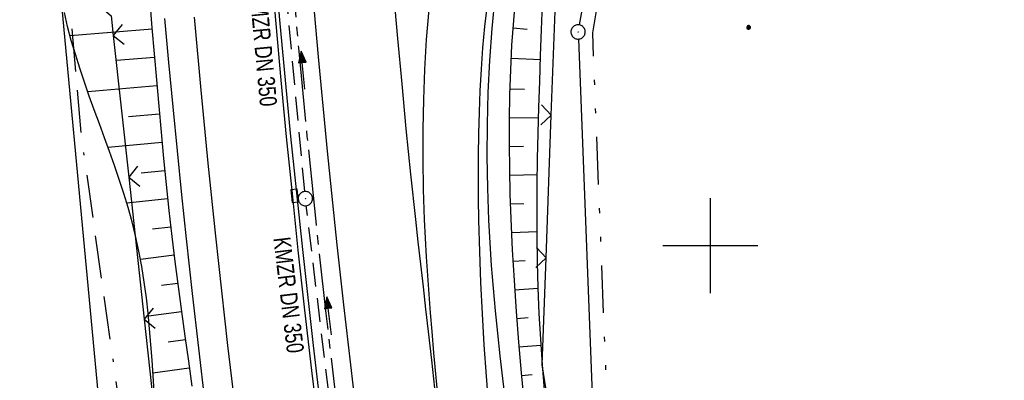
# Model space of a CAD drawing. Extents: x 510526 to 513920, y 467229 to 478797.
# Tile 124 of 256: x 510828 to 510931, y 471986 to 472024. Entities that reach past the tile are written whole.
import ezdxf

# ---------------------------------------------------------------- set-up
doc = ezdxf.new("R2010")
doc.units = 0
doc.header["$LTSCALE"] = 10
doc.header["$MEASUREMENT"] = 0
for name, pattern in [('ACAD_ISO16W100', [73, 15, -6.5, 15, -6.5, 15, -7, 1, -7]), ('ACHSE', [5.5, 4, -0.5, 0.5, -0.5]), ('LT00', [0]), ('LT09', [0.54, 0.2, -0.1, 0.02, -0.1, 0.02, -0.1]), ('STRICHLINIE2', [0.375, 0.25, -0.125])]:
    doc.linetypes.add(name, pattern=pattern)
doc.layers.get('0').update_dxf_attribs({"linetype": 'LT00'})
for name, color, linetype in [('-AX-020', 250, 'ACHSE'), ('-Halt-Pfeil', 4, 'LT00'), ('-Haltung', 182, 'STRICHLINIE2'), ('-Haltungsbeschriftung', 182, 'LT00'), ('BAB-KABEL', 220, 'ACAD_ISO16W100'), ('DFK_AB_L', 21, 'LT00'), ('DFK_AB_P', 7, 'LT00'), ('DFK_NUTZUNG', 250, 'LT00'), ('GEMARKUNGSGRENZE', 3, 'LT09'), ('V94_AFBR_BAB', 250, 'LT00'), ('V94_BOESCH', 250, 'LT00'), ('V94_BOSCHUNG', 250, 'LT00'), ('V94_KA_PRUF', 182, 'LT00'), ('V94_LD_MARK', 250, 'LT00'), ('V94_RASTER', 250, 'LT00'), ('V94_RINNE', 182, 'LT00'), ('V94_SINKK', 182, 'LT00'), ('V94_ZAUN', 40, 'LT00')]:
    doc.layers.add(name, color=color, linetype=linetype)
doc.styles.add('Haltungsbeschriftung', font='ARIAL.TTF', dxfattribs={"width": 0.75})

# ---------------------------------------------------------------- blocks, each defined once
blk = doc.blocks.new('SYMB0003')
at = {"color": 0, "linetype": 'ByBlock'}
for p, q in [((-0.015712, 0), (0.010166, 0.012015)), ((0, -0.021257), (-0.015712, 0)), ((0.010166, 0.012015), (0, -0.021257))]:
    blk.add_line(p, q, dxfattribs=at)
for points in [[(-0.031395, 0.499013), (-0.093691, 0.491144), (-0.154509, 0.475528), (-0.21289, 0.452414), (-0.267913, 0.422164), (-0.318712, 0.385257), (-0.364484, 0.342274), (-0.404509, 0.293893), (-0.438154, 0.240877), (-0.464888, 0.184062), (-0.484292, 0.124345), (-0.496058, 0.062667), (-0.5, 0)], [(-0.5, 0), (-0.496058, -0.062667), (-0.484292, -0.124345), (-0.464888, -0.184062), (-0.438154, -0.240877), (-0.404509, -0.293893), (-0.364485, -0.342274), (-0.318712, -0.385257), (-0.267914, -0.422164), (-0.21289, -0.452414), (-0.154509, -0.475529), (-0.093691, -0.491144), (-0.031395, -0.499014), (0.031395, -0.499014)], [(0.5, 0), (0.496057, 0.062667), (0.484292, 0.124345), (0.464888, 0.184062), (0.438153, 0.240877), (0.404509, 0.293893), (0.364484, 0.342274), (0.318712, 0.385257), (0.267913, 0.422164), (0.21289, 0.452414), (0.154509, 0.475528), (0.093691, 0.491144), (0.031395, 0.499013), (-0.031395, 0.499013)], [(0.031395, -0.499014), (0.093691, -0.491144), (0.154509, -0.475529), (0.21289, -0.452414), (0.267914, -0.422164), (0.318712, -0.385257), (0.364485, -0.342274), (0.404509, -0.293893), (0.438154, -0.240877), (0.464889, -0.184062), (0.484292, -0.124345), (0.496058, -0.062667), (0.5, 0)]]:
    blk.add_lwpolyline(points, dxfattribs=at)
blk = doc.blocks.new('SYMB0024')
at = {"color": 0, "linetype": 'ByBlock'}
for p, q in [((-0.5, 0.5), (0, 0)), ((0, 0), (0.5, 0.5))]:
    blk.add_line(p, q, dxfattribs=at)
blk = doc.blocks.new('SYMB0652')
at = {"color": 0, "linetype": 'ByBlock'}
blk.add_lwpolyline([(-0.15, -0.075), (0.15, -0.075), (0.15, 0.075), (-0.15, 0.075), (-0.15, -0.075)], dxfattribs=at)
blk = doc.blocks.new('Ackerland7')
at = {"layer": 'DFK_NUTZUNG', "color": 0, "linetype": 'ByBlock'}
for p, q in [((-4, 3.93), (-4, 3.67)), ((-3.95, 3.63), (-3.95, 3.97)), ((-3.9, 3.99), (-3.9, 3.61)), ((-3.85, 3.6), (-3.85, 4)), ((-3.8, 3.99), (-3.8, 3.61)), ((-3.75, 3.63), (-3.75, 3.97)), ((-3.7, 3.93), (-3.7, 3.67)), ((-3.65, 3.8), (-3.65, 3.8)), ((3.7, 3.93), (3.7, 3.67)), ((3.75, 3.63), (3.75, 3.97)), ((3.8, 3.99), (3.8, 3.61)), ((3.85, 3.6), (3.85, 4)), ((3.9, 3.99), (3.9, 3.61)), ((3.95, 3.63), (3.95, 3.97)), ((4, 3.93), (4, 3.67)), ((4.05, 3.8), (4.05, 3.8)), ((-7.85, 0.13), (-7.85, -0.13)), ((-7.8, -0.17), (-7.8, 0.17)), ((-7.75, 0.19), (-7.75, -0.19)), ((-7.7, -0.2), (-7.7, 0.2)), ((-7.65, 0.19), (-7.65, -0.19)), ((-7.6, -0.17), (-7.6, 0.17)), ((-7.55, 0.13), (-7.55, -0.13)), ((-7.5, 0), (-7.5, 0)), ((-0.15, 0.13), (-0.15, -0.13)), ((-0.1, -0.17), (-0.1, 0.17)), ((-0.05, 0.19), (-0.05, -0.19)), ((0, -0.2), (0, 0.2)), ((0.05, 0.19), (0.05, -0.19)), ((0.1, -0.17), (0.1, 0.17)), ((0.15, 0.13), (0.15, -0.13)), ((0.2, 0), (0.2, 0)), ((7.55, 0.13), (7.55, -0.13)), ((7.6, -0.17), (7.6, 0.17)), ((7.65, 0.19), (7.65, -0.19)), ((7.7, -0.2), (7.7, 0.2)), ((7.75, 0.19), (7.75, -0.19)), ((7.8, -0.17), (7.8, 0.17)), ((7.85, 0.13), (7.85, -0.13)), ((7.9, 0), (7.9, 0)), ((-4, -3.67), (-4, -3.93)), ((-3.95, -3.97), (-3.95, -3.63)), ((-3.9, -3.61), (-3.9, -3.99)), ((-3.85, -4), (-3.85, -3.6)), ((-3.8, -3.61), (-3.8, -3.99)), ((-3.75, -3.97), (-3.75, -3.63)), ((-3.7, -3.67), (-3.7, -3.93)), ((-3.65, -3.8), (-3.65, -3.8)), ((3.7, -3.67), (3.7, -3.93)), ((3.75, -3.97), (3.75, -3.63)), ((3.8, -3.61), (3.8, -3.99)), ((3.85, -4), (3.85, -3.6)), ((3.9, -3.61), (3.9, -3.99)), ((3.95, -3.97), (3.95, -3.63)), ((4, -3.67), (4, -3.93)), ((4.05, -3.8), (4.05, -3.8))]:
    blk.add_line(p, q, dxfattribs=at)
for points in [[(-3.65, 3.8), (-3.67, 3.89), (-3.73, 3.96), (-3.81, 3.99), (-3.89, 3.99), (-3.97, 3.96), (-4.03, 3.89), (-4.05, 3.8), (-4.03, 3.71), (-3.97, 3.64), (-3.89, 3.6), (-3.81, 3.6), (-3.73, 3.64), (-3.67, 3.71), (-3.65, 3.8)], [(4.05, 3.8), (4.03, 3.89), (3.97, 3.96), (3.89, 3.99), (3.81, 3.99), (3.73, 3.96), (3.67, 3.89), (3.65, 3.8), (3.67, 3.71), (3.73, 3.64), (3.81, 3.61), (3.89, 3.61), (3.97, 3.64), (4.03, 3.71), (4.05, 3.8)], [(-7.5, 0), (-7.52, 0.09), (-7.58, 0.16), (-7.66, 0.19), (-7.74, 0.19), (-7.82, 0.16), (-7.88, 0.09), (-7.9, 0)], [(0.2, 0), (0.18, 0.09), (0.12, 0.16), (0.04, 0.19), (-0.04, 0.19), (-0.12, 0.16), (-0.18, 0.09), (-0.2, 0)], [(-0.2, 0), (-0.18, -0.09), (-0.12, -0.16), (-0.04, -0.19), (0.04, -0.19), (0.12, -0.16), (0.18, -0.09), (0.2, 0)], [(7.9, 0), (7.88, 0.09), (7.82, 0.16), (7.74, 0.19), (7.66, 0.19), (7.58, 0.16), (7.52, 0.09), (7.5, 0)], [(7.5, 0), (7.52, -0.09), (7.58, -0.16), (7.66, -0.19), (7.74, -0.19), (7.82, -0.16), (7.88, -0.09), (7.9, 0)], [(-7.9, 0), (-7.88, -0.09), (-7.82, -0.16), (-7.74, -0.19), (-7.66, -0.19), (-7.58, -0.16), (-7.52, -0.09), (-7.5, 0)], [(-3.65, -3.8), (-3.67, -3.71), (-3.73, -3.64), (-3.81, -3.61), (-3.89, -3.61), (-3.97, -3.64), (-4.03, -3.71), (-4.05, -3.8), (-4.03, -3.89), (-3.97, -3.96), (-3.89, -3.99), (-3.81, -3.99), (-3.73, -3.96), (-3.67, -3.89), (-3.65, -3.8)], [(4.05, -3.8), (4.03, -3.71), (3.97, -3.64), (3.89, -3.61), (3.81, -3.61), (3.73, -3.64), (3.67, -3.71), (3.65, -3.8), (3.67, -3.89), (3.73, -3.96), (3.81, -3.99), (3.89, -3.99), (3.97, -3.96), (4.03, -3.89), (4.05, -3.8)]]:
    blk.add_lwpolyline(points, dxfattribs=at)
blk = doc.blocks.new('SYMB0070')
at = {"color": 0, "linetype": 'ByBlock'}
for p, q in [((-0.5, 0), (0.2, 0)), ((0.5, 0), (0.2, 0.1)), ((0.2, 0.1), (0.2, 0)), ((0.468, 0), (0.21, 0.086)), ((0.21, 0.086), (0.21, -0.086)), ((0.21, -0.086), (0.468, 0)), ((0.22, -0.072), (0.437, 0)), ((0.23, -0.058), (0.405, 0)), ((0.24, -0.045), (0.374, 0)), ((0.342, 0), (0.25, 0.031)), ((0.25, 0.031), (0.25, -0.031)), ((0.25, -0.031), (0.342, 0)), ((0.26, -0.017), (0.31, 0)), ((0.27, -0.003), (0.279, 0))]:
    blk.add_line(p, q, dxfattribs=at)
for points in [[(0.2, 0), (0.2, -0.1), (0.5, 0)], [(0.437, 0), (0.22, 0.072), (0.22, -0.072)], [(0.405, 0), (0.23, 0.058), (0.23, -0.058)], [(0.374, 0), (0.24, 0.045), (0.24, -0.045)], [(0.31, 0), (0.26, 0.017), (0.26, -0.017)], [(0.279, 0), (0.27, 0.003), (0.27, -0.003)]]:
    blk.add_lwpolyline(points, dxfattribs=at)

msp = doc.modelspace()

# ---------------------------------------------------------------- linework, layer by layer
at = {"layer": '-AX-020', "ltscale": 0.2, "flags": 128}
msp.add_lwpolyline([(513881.72, 478796.97), (513877.87, 478787.35), (513870.37, 478768.8), (513862.79, 478750.28), (513855.14, 478731.79), (513847.41, 478713.32), (513839.61, 478694.89), (513831.74, 478676.49), (513823.79, 478658.13), (513815.77, 478639.79), (513807.68, 478621.49), (513799.51, 478603.22), (513791.27, 478584.98), (513782.96, 478566.77), (513774.58, 478548.6), (513766.12, 478530.46), (513757.59, 478512.36), (513748.99, 478494.29), (513740.31, 478476.25), (513731.57, 478458.25), (513722.75, 478440.29), (513713.86, 478422.36), (513704.9, 478404.46), (513695.86, 478386.6), (513686.76, 478368.78), (513677.58, 478351), (513668.34, 478333.25), (513659.02, 478315.54), (513649.63, 478297.86), (513640.17, 478280.23), (513630.64, 478262.63), (513621.04, 478245.07), (513611.37, 478227.54), (513601.63, 478210.06), (513591.82, 478192.62), (513586.74, 478183.65), (513576.83, 478166.26), (513566.85, 478148.92), (513556.8, 478131.61), (513546.69, 478114.34), (513536.51, 478097.1), (513526.28, 478079.91), (513515.99, 478062.74), (513505.64, 478045.61), (513495.23, 478028.52), (513484.78, 478011.45), (513474.27, 477994.42), (513463.71, 477977.42), (513453.11, 477960.45), (513442.46, 477943.5), (513431.76, 477926.59), (513421.03, 477909.7), (513410.25, 477892.84), (513399.43, 477876), (513388.58, 477859.18), (513377.69, 477842.39), (513366.77, 477825.62), (513355.82, 477808.87), (513344.83, 477792.14), (513333.82, 477775.43), (513322.78, 477758.74), (513311.72, 477742.06), (513300.63, 477725.4), (513289.52, 477708.75), (513278.39, 477692.12), (513267.24, 477675.5), (513256.08, 477658.89), (513244.9, 477642.29), (513233.71, 477625.7), (513222.5, 477609.12), (513211.29, 477592.54), (513200.07, 477575.97), (513188.84, 477559.41), (513177.6, 477542.84), (513166.37, 477526.28), (513154.8, 477509.24), (513142.5, 477491.11), (513130.2, 477472.99), (513117.9, 477454.86), (513105.61, 477436.73), (513093.33, 477418.59), (513081.06, 477400.44), (513068.81, 477382.28), (513056.57, 477364.12), (513044.34, 477345.94), (513032.14, 477327.75), (513019.96, 477309.55), (513007.8, 477291.33), (512995.67, 477273.09), (512983.57, 477254.83), (512971.49, 477236.55), (512959.45, 477218.25), (512947.45, 477199.93), (512935.48, 477181.58), (512923.55, 477163.21), (512911.66, 477144.81), (512899.82, 477126.38), (512888.03, 477107.93), (512876.28, 477089.44), (512864.58, 477070.92), (512852.94, 477052.36), (512841.35, 477033.77), (512829.82, 477015.15), (512818.35, 476996.49), (512806.94, 476977.79), (512795.6, 476959.05), (512789.64, 476949.14), (512778.41, 476930.34), (512767.24, 476911.5), (512756.13, 476892.61), (512745.1, 476873.69), (512734.14, 476854.72), (512723.25, 476835.72), (512712.42, 476816.68), (512701.67, 476797.59), (512690.98, 476778.47), (512680.37, 476759.31), (512669.82, 476740.11), (512659.35, 476720.87), (512648.95, 476701.6), (512638.61, 476682.28), (512628.35, 476662.93), (512618.16, 476643.54), (512608.04, 476624.11), (512597.99, 476604.65), (512588.01, 476585.15), (512578.1, 476565.61), (512568.26, 476546.04), (512558.5, 476526.43), (512548.8, 476506.79), (512539.18, 476487.11), (512529.63, 476467.4), (512520.15, 476447.65), (512510.75, 476427.87), (512501.42, 476408.05), (512492.16, 476388.2), (512482.97, 476368.31), (512473.85, 476348.4), (512464.81, 476328.44), (512455.84, 476308.46), (512446.94, 476288.44), (512438.12, 476268.39), (512429.37, 476248.31), (512420.69, 476228.2), (512412.09, 476208.05), (512403.56, 476187.88), (512395.11, 476167.67), (512386.72, 476147.43), (512378.42, 476127.17), (512370.18, 476106.87), (512362.02, 476086.54), (512353.94, 476066.18), (512345.92, 476045.79), (512337.99, 476025.38), (512330.13, 476004.93), (512322.34, 475984.46), (512314.63, 475963.96), (512306.99, 475943.43), (512299.43, 475922.87), (512291.94, 475902.28), (512284.53, 475881.67), (512277.19, 475861.03), (512269.93, 475840.36), (512262.74, 475819.67), (512255.63, 475798.95), (512248.6, 475778.21), (512241.64, 475757.44), (512234.76, 475736.64), (512227.95, 475715.82), (512221.22, 475694.97), (512214.57, 475674.11), (512207.99, 475653.21), (512201.49, 475632.29), (512200.13, 475627.89), (512194.28, 475608.79), (512188.5, 475589.67), (512182.78, 475570.54), (512177.14, 475551.38), (512171.56, 475532.2), (512166.05, 475513.01), (512160.62, 475493.79), (512155.26, 475474.55), (512149.97, 475455.29), (512148.09, 475448.36), (512142.91, 475429.07), (512137.8, 475409.77), (512132.78, 475390.44), (512127.83, 475371.09), (512122.96, 475351.72), (512118.16, 475332.33), (512113.45, 475312.92), (512108.81, 475293.5), (512104.25, 475274.06), (512099.76, 475254.59), (512095.36, 475235.11), (512091.03, 475215.62), (512086.78, 475196.1), (512082.61, 475176.57), (512078.52, 475157.02), (512074.51, 475137.46), (512070.57, 475117.88), (512066.72, 475098.28), (512063.24, 475080.25), (512059.53, 475060.62), (512055.9, 475040.98), (512052.34, 475021.33), (512048.86, 475001.67), (512045.44, 474981.99), (512042.08, 474962.3), (512038.79, 474942.6), (512035.56, 474922.89), (512032.39, 474903.18), (512029.27, 474883.45), (512026.2, 474863.71), (512023.18, 474843.97), (512020.21, 474824.22), (512017.28, 474804.47), (512014.39, 474784.7), (512011.54, 474764.94), (512008.73, 474745.16), (512005.95, 474725.39), (512003.2, 474705.61), (512000.47, 474685.82), (511997.78, 474666.03), (511995.1, 474646.24), (511992.44, 474626.45), (511989.8, 474606.65), (511987.17, 474586.85), (511984.55, 474567.05), (511981.94, 474547.25), (511979.34, 474527.45), (511976.74, 474507.69), (511975.13, 474495.38), (511973.48, 474482.82), (511971.82, 474470.25), (511970.17, 474457.69), (511968.51, 474445.13), (511966.84, 474432.57), (511965.15, 474420.02), (511963.46, 474407.46), (511961.75, 474394.91), (511960.03, 474382.35), (511958.28, 474369.81), (511956.52, 474357.26), (511954.73, 474344.72), (511952.92, 474332.18), (511951.08, 474319.64), (511949.21, 474307.11), (511947.31, 474294.58), (511945.38, 474282.06), (511943.41, 474269.55), (511941.4, 474257.04), (511939.35, 474244.53), (511937.27, 474232.04), (511935.14, 474219.55), (511932.96, 474207.07), (511930.74, 474194.59), (511928.46, 474182.13), (511926.14, 474169.68), (511923.76, 474157.23), (511921.32, 474144.8), (511918.83, 474132.38), (511916.28, 474119.97), (511913.66, 474107.57), (511910.98, 474095.19), (511908.24, 474082.82), (511905.43, 474070.46), (511902.54, 474058.13), (511899.59, 474045.81), (511896.56, 474033.5), (511893.47, 474021.26), (511890.29, 474009), (511887.03, 473996.75), (511883.7, 473984.53), (511880.29, 473972.33), (511876.8, 473960.15), (511873.23, 473947.99), (511869.59, 473935.86), (511865.87, 473923.74), (511862.08, 473911.66), (511858.21, 473899.59), (511854.26, 473887.55), (511850.24, 473875.54), (511846.14, 473863.55), (511841.96, 473851.59), (511837.71, 473839.65), (511833.39, 473827.75), (511828.99, 473815.86), (511824.51, 473804.01), (511819.96, 473792.19), (511815.33, 473780.39), (511810.64, 473768.63), (511805.86, 473756.89), (511801.02, 473745.18), (511796.09, 473733.51), (511791.1, 473721.87), (511786.03, 473710.25), (511780.89, 473698.68), (511775.67, 473687.13), (511770.39, 473675.61), (511765.03, 473664.13), (511759.6, 473652.69), (511754.09, 473641.28), (511748.51, 473629.9), (511742.87, 473618.56), (511737.15, 473607.25), (511731.36, 473595.99), (511725.49, 473584.75), (511719.56, 473573.56), (511713.56, 473562.4), (511707.48, 473551.28), (511701.34, 473540.2), (511695.13, 473529.16), (511688.84, 473518.16), (511682.49, 473507.2), (511676.07, 473496.28), (511669.58, 473485.39), (511663.02, 473474.55), (511656.39, 473463.76), (511649.7, 473453), (511642.94, 473442.29), (511636.1, 473431.62), (511629.21, 473420.99), (511622.24, 473410.41), (511615.21, 473399.87), (511608.11, 473389.37), (511600.95, 473378.92), (511593.72, 473368.52), (511586.42, 473358.16), (511579.06, 473347.85), (511571.64, 473337.58), (511564.15, 473327.36), (511556.59, 473317.19), (511548.97, 473307.07), (511541.29, 473297), (511533.54, 473286.97), (511525.74, 473276.99), (511517.86, 473267.07), (511509.93, 473257.19), (511501.93, 473247.36), (511493.87, 473237.58), (511485.75, 473227.86), (511477.57, 473218.19), (511475.55, 473215.81), (511467.29, 473206.2), (511458.98, 473196.64), (511450.61, 473187.13), (511442.18, 473177.67), (511433.71, 473168.25), (511425.19, 473158.87), (511416.62, 473149.54), (511408.01, 473140.24), (511399.37, 473130.98), (511390.68, 473121.76), (511381.96, 473112.57), (511373.2, 473103.41), (511364.42, 473094.28), (511355.61, 473085.17), (511346.77, 473076.1), (511337.91, 473067.04), (511329.03, 473058), (511320.13, 473048.99), (511311.22, 473039.98), (511302.29, 473031), (511293.34, 473022.02), (511284.39, 473013.05), (511275.44, 473004.09), (511266.47, 472995.14), (511255.91, 472984.59), (511236.79, 472965.5), (511230.18, 472958.9), (511223.57, 472952.29), (511216.96, 472945.68), (511210.37, 472939.06), (511203.78, 472932.43), (511197.22, 472925.79), (511190.66, 472919.13), (511184.13, 472912.44), (511177.62, 472905.74), (511171.14, 472899.01), (511164.68, 472892.25), (511158.26, 472885.46), (511151.88, 472878.64), (511145.53, 472871.79), (511139.22, 472864.89), (511132.96, 472857.96), (511126.75, 472850.98), (511120.58, 472843.95), (511114.48, 472836.88), (511109.32, 472830.82), (511103.32, 472823.65), (511097.39, 472816.44), (511091.51, 472809.17), (511085.7, 472801.85), (511079.95, 472794.49), (511074.26, 472787.07), (511068.64, 472779.61), (511063.08, 472772.1), (511057.59, 472764.54), (511052.16, 472756.93), (511046.8, 472749.28), (511041.5, 472741.58), (511036.27, 472733.84), (511031.1, 472726.05), (511026.01, 472718.22), (511020.98, 472710.35), (511016.01, 472702.43), (511011.12, 472694.47), (511006.29, 472686.47), (511001.53, 472678.43), (510996.84, 472670.35), (510992.22, 472662.22), (510987.67, 472654.06), (510983.19, 472645.86), (510978.78, 472637.62), (510974.44, 472629.35), (510970.17, 472621.04), (510965.98, 472612.69), (510961.85, 472604.3), (510957.8, 472595.88), (510953.82, 472587.43), (510949.91, 472578.94), (510946.07, 472570.42), (510942.31, 472561.87), (510938.62, 472553.28), (510935.01, 472544.67), (510931.46, 472536.02), (510928, 472527.34), (510924.6, 472518.64), (510921.29, 472509.9), (510918.04, 472501.14), (510914.87, 472492.35), (510911.78, 472483.53), (510908.76, 472474.69), (510905.82, 472465.82), (510902.96, 472456.92), (510900.17, 472448), (510897.45, 472439.06), (510894.82, 472430.1), (510892.26, 472421.11), (510889.78, 472412.1), (510887.37, 472403.07), (510885.04, 472394.02), (510882.79, 472384.95), (510880.62, 472375.87), (510878.53, 472366.76), (510876.51, 472357.64), (510874.57, 472348.49), (510872.71, 472339.34), (510870.93, 472330.16), (510869.23, 472320.98), (510867.6, 472311.77), (510866.06, 472302.56), (510864.59, 472293.33), (510863.2, 472284.09), (510861.89, 472274.84), (510860.67, 472265.57), (510859.52, 472256.3), (510858.45, 472247.02), (510857.45, 472237.73), (510856.54, 472228.43), (510855.71, 472219.12), (510854.96, 472209.81), (510854.29, 472200.49), (510853.7, 472191.16), (510853.18, 472181.83), (510852.75, 472172.5), (510852.4, 472163.16), (510852.13, 472153.82), (510851.93, 472144.48), (510851.82, 472135.13), (510851.79, 472125.79), (510851.84, 472116.44), (510851.96, 472107.1), (510852.01, 472104.71), (510852.24, 472095.37), (510852.54, 472086.03), (510852.93, 472076.69), (510853.39, 472067.36), (510853.92, 472058.03), (510854.53, 472048.71), (510855.21, 472039.39), (510855.96, 472030.07), (510856.78, 472020.77), (510857.67, 472011.46), (510858.63, 472002.17), (510859.65, 471992.88), (510860.73, 471983.6), (510861.88, 471974.33), (510863.09, 471965.06), (510864.36, 471955.8), (510865.69, 471946.55), (510867.08, 471937.31), (510868.53, 471928.08), (510870.02, 471918.86), (510871.58, 471909.64), (510873.18, 471900.44), (510874.84, 471891.24), (510876.54, 471882.05), (510878.3, 471872.88), (510880.1, 471863.71), (510881.95, 471854.55), (510883.84, 471845.4), (510885.78, 471836.26), (510887.76, 471827.12), (510889.78, 471818), (510891.83, 471808.88), (510893.93, 471799.78), (510896.06, 471790.68), (510898.23, 471781.59), (510900.44, 471772.51), (510902.67, 471763.44), (510904.94, 471754.37), (510907.24, 471745.32), (510909.57, 471736.27), (510911.93, 471727.22), (510914.31, 471718.19), (510916.72, 471709.16), (510919.15, 471700.14), (510921.61, 471691.12), (510924.09, 471682.11), (510926.59, 471673.11), (510929.1, 471664.11), (510931.64, 471655.12), (510934.19, 471646.13), (510936.76, 471637.14), (510939.34, 471628.16), (510941.94, 471619.19), (510944.55, 471610.22), (510947.17, 471601.25), (510949.8, 471592.28), (510952.43, 471583.31), (510955.08, 471574.35), (510957.73, 471565.39), (510960.38, 471556.43), (510963.04, 471547.47), (510967.7, 471531.77), (510970.25, 471523.2), (510975.26, 471506.32), (510980.27, 471489.44), (510985.27, 471472.57), (510990.27, 471455.68), (510995.25, 471438.8), (511000.21, 471421.91), (511005.16, 471405.01), (511010.09, 471388.11), (511014.99, 471371.2), (511019.86, 471354.28), (511024.7, 471337.36), (511029.51, 471320.42), (511034.28, 471303.47), (511039.01, 471286.52), (511043.7, 471269.55), (511048.34, 471252.56), (511052.93, 471235.57), (511057.46, 471218.56), (511061.95, 471201.53), (511066.37, 471184.49), (511070.73, 471167.43), (511075.02, 471150.36), (511079.24, 471133.27), (511083.39, 471116.16), (511086.57, 471102.84), (511090.59, 471085.7), (511094.53, 471068.54), (511098.39, 471051.37), (511102.17, 471034.17), (511105.87, 471016.96), (511109.5, 470999.73), (511113.05, 470982.49), (511116.52, 470965.23), (511119.91, 470947.95), (511123.22, 470930.66), (511126.45, 470913.36), (511129.61, 470896.04), (511132.69, 470878.7), (511135.68, 470861.35), (511138.6, 470843.99), (511141.44, 470826.62), (511144.2, 470809.23), (511146.88, 470791.83), (511149.49, 470774.42), (511152.01, 470757), (511154.45, 470739.56), (511156.82, 470722.12), (511159.1, 470704.66), (511161.31, 470687.19), (511163.44, 470669.72), (511165.49, 470652.23), (511165.64, 470650.9), (511167.87, 470631.02), (511170.03, 470611.14), (511172.1, 470591.25), (511174.1, 470571.35), (511176.01, 470551.44), (511177.85, 470531.52), (511179.53, 470512.55), (511180.88, 470496.34), (511182.16, 470480.14), (511183.36, 470463.92), (511184.48, 470447.7), (511185.52, 470431.48), (511186.48, 470415.25), (511187.36, 470399.01), (511188.16, 470382.77), (511188.88, 470366.53), (511189.52, 470350.29), (511190.08, 470334.04), (511190.56, 470317.79), (511190.96, 470301.53), (511191.28, 470285.28), (511191.52, 470269.02), (511191.68, 470252.76), (511191.76, 470236.51), (511191.77, 470220.25), (511191.69, 470203.99), (511191.53, 470187.73), (511191.29, 470171.47), (511191.24, 470169.01), (511190.91, 470152.75), (511190.5, 470136.5), (511190.02, 470120.25), (511189.47, 470104), (511188.85, 470087.75), (511188.17, 470071.51), (511187.43, 470055.27), (511186.63, 470039.03), (511185.78, 470022.79), (511184.88, 470006.56), (511183.93, 469990.33), (511182.94, 469974.1), (511181.91, 469957.87), (511180.85, 469941.65), (511179.74, 469925.43), (511178.61, 469909.21), (511177.46, 469892.99), (511176.28, 469876.78), (511175.08, 469860.56), (511173.86, 469844.35), (511172.63, 469828.14), (511171.39, 469811.93), (511170.14, 469795.72), (511168.85, 469778.99), (511030.96, 467993.35), (511029.42, 467973.41), (511027.88, 467953.47), (511026.35, 467933.52), (511024.83, 467913.58), (511023.32, 467893.64), (511021.83, 467873.7), (511020.35, 467853.75), (511018.9, 467833.8), (511017.47, 467813.85), (511016.06, 467793.9), (511014.69, 467773.95), (511013.35, 467754), (511012.05, 467734.04), (511010.78, 467714.08), (511009.56, 467694.12), (511008.38, 467674.15), (511007.25, 467654.18), (511006.18, 467634.21), (511005.15, 467614.24), (511004.19, 467594.26), (511003.28, 467574.28), (511002.44, 467554.3), (511001.67, 467534.31), (511000.96, 467514.33), (511000.33, 467494.34), (510999.77, 467474.34), (510999.56, 467465.71), (510999.11, 467445.71), (510998.75, 467425.72), (510998.46, 467405.72), (510998.26, 467385.72), (510998.14, 467365.72), (510998.09, 467345.72), (510998.13, 467325.72), (510998.24, 467305.72), (510998.44, 467285.72), (510998.71, 467265.72), (510999.07, 467245.73), (510999.43, 467229.16)], dxfattribs=at)
at = {"layer": '-Haltung'}
for p, q in [((510857.43, 472005.69), (510855.07, 472031.01)), ((510860.4, 471980.81), (510857.59, 472004.2))]:
    msp.add_line(p, q, dxfattribs=at)
at = {"layer": 'BAB-KABEL', "ltscale": 0.03, "flags": 128}
msp.add_lwpolyline([(513339.84, 477816.32), (513312.27, 477774.65), (513284.67, 477733), (513252.5, 477694.41), (513223.88, 477653.5), (513195.8, 477612.12), (513167.63, 477570.87), (513139.88, 477529.3), (513111.79, 477487.92), (513083.81, 477446.45), (513055.84, 477404.98), (513022.49, 477355.03), (513000.51, 477321.52), (512973.12, 477279.62), (512945.42, 477237.87), (512917.58, 477196.22), (512879.16, 477137.5), (512858.34, 477103.22), (512837.39, 477068.95), (512811.45, 477026.06), (512784.2, 476983.9), (512756.65, 476941.56), (512731.12, 476898.63), (512706.39, 476854.96), (512681.95, 476811.1), (512658.87, 476770.39), (512633.74, 476723.05), (512609.82, 476678.97), (512586.03, 476634.72), (512574.46, 476609.04), (512565.77, 476584.24), (512545.21, 476542.92), (512523.45, 476497.74), (512501.77, 476452.47), (512480.25, 476407.17), (512458.85, 476361.79), (512438.56, 476315.94), (512418.18, 476270.12), (512378.72, 476177.83), (512359.89, 476131.36), (512341.35, 476084.78), (512322.58, 476038.31), (512304.82, 475991.34), (512287.68, 475944.24), (512270.28, 475897.17), (512254.12, 475849.7), (512237.77, 475802.28), (512221.53, 475754.82), (512205.86, 475707.19), (512190.78, 475659.38), (512175.78, 475611.52), (512161.52, 475563.42), (512145.69, 475515.8), (512137.73, 475496.07), (512130.63, 475467.92), (512119.03, 475418.91), (512105.58, 475370.55), (512100.73, 475351.1), (512084.18, 475320.51), (512082.62, 475318.67), (512071.99, 475296.24), (512062.06, 475264.37), (512059.32, 475232.9), (512061.87, 475193.18), (512054.82, 475143.1), (512045.69, 475099.99), (512036.29, 475050.9), (512027.27, 475001.72), (512018.22, 474952.55), (512008.9, 474903.42), (512000.14, 474854.23), (511992.36, 474804.85), (511985.27, 474755.37), (511977.39, 474700.85), (511969.41, 474646.42), (511966.53, 474615.2), (511972.8, 474604.79), (511970.05, 474596.16), (511959.57, 474586.37), (511941.91, 474517.48), (511936.85, 474477.77), (511926.66, 474399.73), (511919.97, 474355.38), (511910.09, 474296.61), (511899.45, 474238.13), (511883.78, 474152.68), (511870.29, 474094), (511857.13, 474053.88), (511852.78, 474012.45), (511853.17, 473966.86), (511852.49, 473957.15), (511851.31, 473949.66), (511841.69, 473942.06), (511825.82, 473895.23), (511826.65, 473894.12), (511810.9, 473851.95), (511793.57, 473805.03), (511775.28, 473758.36), (511755.12, 473712.47), (511734.05, 473667.01), (511712.23, 473621.97), (511689.5, 473577.27), (511665.16, 473533.5), (511639.85, 473490.24), (511612.91, 473448.14), (511601.59, 473431.81), (511558.05, 473366.07), (511514.89, 473306.01), (511484.06, 473267.45), (511450.63, 473224.7), (511393.07, 473164.53), (511363.02, 473132.87), (511308.52, 473076.45), (511275.57, 473040.36), (511243.01, 473009.33), (511235.22, 472986.05), (511231.03, 472981.06), (511075.99, 472813.11), (511070.24, 472807.3), (511057.8, 472797.51), (511038.03, 472769.96), (511010.69, 472730.53), (510983.88, 472687.19), (510959.58, 472643.76), (510934.3, 472604.33), (510904.8, 472574.33), (510913.91, 472558.29), (510911.7, 472550.67), (510911.23, 472549.24), (510895.97, 472514.71), (510882.66, 472477.92), (510872.4, 472460.75), (510857.5, 472432.35), (510836.1, 472381.12), (510836.28, 472368.89), (510832.94, 472355.97), (510830.18, 472332.03), (510848.22, 472325.54), (510838.51, 472271.42), (510831.97, 472215.43), (510830.7, 472169.39), (510828.83, 472118.66), (510829.08, 472067.62), (510833.95, 472011.74), (510842.44, 471951.44), (510849.98, 471906.34), (510856.18, 471866.27), (510867.23, 471812.82), (510879.85, 471762.88), (510891.51, 471713.81), (510903.79, 471665.07), (510916.06, 471616.28), (510929.64, 471568.08), (510950.96, 471501.37), (510971.61, 471429.82), (510974.35, 471422.76), (510989.55, 471366.87), (511004.5, 471314.2), (511016.36, 471270.84), (511026.28, 471232.42), (511039.24, 471184.15), (511056.6, 471116.88), (511065.91, 471078.27), (511077.6, 471030.01), (511089.22, 470981.62), (511098.91, 470932.89), (511107.16, 470884.03), (511116.15, 470835.04), (511125.08, 470786.06), (511133.15, 470736.97), (511137.3, 470706.32), (511129.89, 470689.71), (511129.54, 470684.61), (511132.44, 470671.58), (511143.11, 470670.95), (511145.78, 470638.26), (511151.08, 470588.89), (511155.98, 470539.42), (511159.51, 470489.78), (511162.63, 470440.14), (511165.94, 470390.62), (511167.84, 470340.94), (511167.81, 470291.24), (511167.77, 470272.42), (511169.19, 470243.96), (511168.97, 470223.34), (511163.73, 470203.87), (511151.46, 470170.12), (511152.4, 470145.76), (511161.63, 470107.32), (511162.26, 470078.65), (511157.08, 470021.39), (511153.97, 469975.78), (511150.23, 469924.11), (511146.61, 469878.37), (511141.04, 469826.73), (511133.85, 469745.04), (511131.82, 469700.02), (511128.93, 469655.17), (511125.19, 469595.29), (511130.66, 469554.69), (511130.4, 469544.67), (511121.69, 469477.4)], dxfattribs=at)
at = {"layer": 'DFK_AB_L'}
for p, q in [((510890.43, 472047.57), (510886.25, 472023.19)), ((510831.64, 472028.27), (510836.81, 471972.8)), ((510886.15, 472021.7), (510887.93, 471975.9))]:
    msp.add_line(p, q, dxfattribs=at)
at = {"layer": 'GEMARKUNGSGRENZE', "ltscale": 2.5, "flags": 128}
msp.add_lwpolyline([(511338.82, 472915.91), (511340.72, 472885.88), (511337.39, 472885.57), (511309.65, 472881.53), (511259.85, 472877.77), (511252.99, 472872.45), (511243.28, 472879.23), (511234.25, 472878.22), (511233.26, 472867.44), (511216.03, 472862.71), (511207.8, 472857.96), (511191.39, 472853.61), (511190.75, 472855.64), (511140.81, 472836.03), (511125.01, 472817.8), (511083.65, 472766.59), (511031.93, 472691.27), (510996.41, 472627.33), (510946.88, 472521.12), (510931.14, 472471.16), (510904.27, 472356.96), (510903.97, 472355.51), (510901.21, 472342.3), (510941.59, 472335.04), (510971, 472327.67), (510993.45, 472322.39), (511002.82, 472295.22), (510981.46, 472288.09), (510979.08, 472252.27), (510975.29, 472194.98), (510973.33, 472186.4), (510968.72, 472165.9), (510952.99, 472136.27), (510921.26, 472097.63), (510905.04, 472075.84), (510893.26, 472050.56), (510892, 472047.86), (510887.62, 472022.35), (510889.46, 471975.29), (510899.31, 471911.87), (510912.91, 471849.01), (510930.53, 471767.72), (510947.5, 471695.56), (510972.15, 471610.02), (510987.56, 471561.13), (510988.88, 471556.96), (510998.36, 471526.88), (511023.64, 471445.76), (511025.92, 471438.31), (511028.87, 471429.14), (511055.24, 471334.96), (511075.56, 471262.69), (511076.64, 471258.87), (511081.08, 471243.06), (511102.94, 471153.98), (511126.45, 471060.17), (511143.98, 470974.85), (511146.57, 470959.09), (511159.17, 470882.63), (511171.61, 470798.75), (511182.45, 470711.37), (511193.01, 470699.76), (511193.73, 470690.19), (511187.83, 470675.55), (511194.98, 470614.95), (511207.15, 470475.09), (511207.63, 470473.85), (511218.63, 470446.19), (511282.7, 470462.39), (511261.68, 470406.38), (511258.84, 470397.92), (511238.14, 470342.75), (511229.34, 470301.99), (511223.45, 470293.89), (511221.46, 470291.06), (511213.87, 470286.72), (511168.7, 470265.71), (511166.27, 470263.99)], dxfattribs=at)
at = {"layer": 'V94_AFBR_BAB'}
for points in [[(510873.78, 471908.68), (510873.05, 471912.95), (510872.34, 471917.22), (510871.64, 471921.49), (510870.94, 471925.76), (510870.27, 471929.97), (510869.6, 471934.18), (510868.94, 471938.39), (510868.3, 471942.6), (510867.66, 471946.82), (510867.04, 471951.03), (510866.19, 471956.99), (510865.37, 471962.95), (510864.57, 471968.91), (510863.8, 471974.88), (510863.02, 471981.17), (510862.27, 471987.47), (510861.55, 471993.77), (510860.85, 472000.07), (510859.83, 472009.94), (510858.89, 472019.82), (510858.02, 472029.7)], [(510878.51, 471983.68), (510878.23, 471986.05), (510877.95, 471988.42), (510877.7, 471990.79), (510877.46, 471993.16), (510877.24, 471995.54), (510877.05, 471997.91), (510876.89, 472000.29), (510876.76, 472002.67), (510876.64, 472006.03), (510876.58, 472009.38), (510876.6, 472012.74), (510876.69, 472016.1), (510876.85, 472019.46), (510877.09, 472022.81), (510877.41, 472026.15)], [(510857.58, 471910.54), (510856.51, 471916.98), (510855.46, 471923.42), (510854.66, 471928.49), (510853.88, 471933.55), (510853.11, 471938.63), (510852.36, 471943.7), (510851.62, 471948.78), (510850.95, 471953.42), (510850.3, 471958.06), (510849.65, 471962.7), (510849.03, 471967.35), (510848.42, 471971.99), (510847.69, 471977.73), (510846.99, 471983.47), (510846.32, 471989.21), (510845.66, 471994.96), (510845.04, 472000.71), (510844.55, 472005.34), (510844.07, 472009.97), (510843.62, 472014.6), (510843.18, 472019.23), (510842.75, 472023.87)]]:
    msp.add_lwpolyline(points, dxfattribs=at)
at = {"layer": 'V94_BOESCH'}
for points in [[(510879.56, 472026.25), (510879.33, 472023.66), (510879.15, 472021.06), (510879.02, 472018.46), (510878.93, 472015.85), (510878.88, 472013.25), (510878.88, 472010.64), (510878.91, 472008.03), (510878.97, 472005.42), (510879.06, 472002.82), (510879.21, 471999.57), (510879.4, 471996.33), (510879.62, 471993.09), (510879.88, 471989.86), (510880.16, 471986.62), (510880.47, 471983.39)], [(510841.17, 472025.65), (510841.4, 472022.9), (510841.64, 472020.16), (510841.87, 472017.41), (510842.11, 472014.66), (510842.36, 472011.92), (510842.62, 472009.17), (510842.89, 472006.43), (510843.19, 472003.69), (510843.5, 472000.95), (510843.81, 471998.33), (510844.15, 471995.71), (510844.49, 471993.09), (510844.85, 471990.47), (510845.22, 471987.85), (510845.59, 471985.23)], [(510882.6, 471984.86), (510882.38, 471987.47), (510882.2, 471990.17), (510882.05, 471992.87), (510881.94, 471995.57), (510881.87, 471998.27), (510881.84, 472000.98), (510881.83, 472003.69), (510881.84, 472006.4), (510881.88, 472009.11), (510881.94, 472011.83), (510882.01, 472014.54), (510882.1, 472017.26), (510882.19, 472019.97), (510882.3, 472022.69), (510882.4, 472025.41)], [(510841.62, 471984.66), (510841.52, 471986.31), (510841.42, 471987.96), (510841.3, 471989.61), (510841.16, 471991.25), (510841.01, 471992.9), (510840.82, 471994.53), (510840.6, 471996.17), (510840.34, 471997.79), (510840.04, 471999.41), (510839.68, 472001.02), (510839.31, 472002.51), (510838.89, 472004), (510838.44, 472005.47), (510837.96, 472006.95), (510837.46, 472008.41), (510836.94, 472009.88), (510836.41, 472011.34), (510835.88, 472012.8), (510835.35, 472014.26), (510834.82, 472015.72), (510834.32, 472017.18), (510833.83, 472018.64), (510833.37, 472020.1), (510832.94, 472021.56), (510832.55, 472023.03), (510832.21, 472024.5)]]:
    msp.add_lwpolyline(points, dxfattribs=at)
at = {"layer": 'V94_BOSCHUNG'}
for p, q in [((510841.42, 472022.76), (510832.81, 472022.06)), ((510879.28, 472022.87), (510880.79, 472022.76)), ((510841.67, 472019.78), (510837.67, 472019.44)), ((510879.1, 472019.71), (510882.21, 472019.56)), ((510841.92, 472016.8), (510834.66, 472016.17)), ((510878.95, 472016.49), (510880.51, 472016.44)), ((510842.19, 472013.82), (510838.95, 472013.53)), ((510878.89, 472013.46), (510881.98, 472013.42)), ((510842.46, 472010.85), (510836.78, 472010.32)), ((510878.88, 472010.42), (510880.39, 472010.44)), ((510842.75, 472007.87), (510840.28, 472007.63)), ((510878.92, 472007.4), (510881.85, 472007.48)), ((510843.05, 472004.91), (510838.76, 472004.45)), ((510879, 472004.39), (510880.42, 472004.44)), ((510843.38, 472001.95), (510841.47, 472001.73)), ((510879.12, 472001.38), (510881.83, 472001.5)), ((510843.73, 471998.98), (510840.2, 471998.55)), ((510879.28, 471998.36), (510880.57, 471998.44)), ((510844.11, 471996.02), (510842.39, 471995.8)), ((510879.46, 471995.36), (510881.95, 471995.52)), ((510844.5, 471993.05), (510841.04, 471992.59)), ((510879.68, 471992.35), (510880.87, 471992.44)), ((510844.91, 471990.09), (510843.1, 471989.84)), ((510879.92, 471989.35), (510882.23, 471989.55)), ((510845.32, 471987.13), (510841.51, 471986.58)), ((510880.18, 471986.35), (510881.32, 471986.46))]:
    msp.add_line(p, q, dxfattribs=at)
at = {"layer": 'V94_LD_MARK'}
for points in [[(510866.75, 472026.51), (510867.17, 472021.76), (510867.61, 472017.01), (510868.06, 472012.26), (510868.54, 472007.51), (510869.05, 472002.76), (510869.31, 472000.4), (510869.58, 471998.04), (510869.85, 471995.68), (510870.12, 471993.32), (510870.39, 471990.96), (510870.73, 471987.98), (510871.07, 471985.01)], [(510876.75, 471983.03), (510876.5, 471986.29), (510876.28, 471989.56), (510876.09, 471992.83), (510875.93, 471996.11), (510875.81, 471999.39), (510875.72, 472002.67), (510875.68, 472004.94), (510875.66, 472007.21), (510875.66, 472009.48), (510875.7, 472011.74), (510875.76, 472014.01), (510875.85, 472016.28), (510875.98, 472018.54), (510876.14, 472020.79), (510876.35, 472023.04), (510876.6, 472025.29)], [(510871.4, 471984.29), (510871.2, 471986.52), (510871, 471988.74), (510870.8, 471990.97), (510870.64, 471992.93), (510870.48, 471994.89), (510870.34, 471996.85), (510870.21, 471998.81), (510870.1, 472000.77), (510870, 472002.73), (510869.9, 472005.89), (510869.85, 472009.04), (510869.85, 472012.2), (510869.92, 472015.35), (510870.04, 472018.51), (510870.23, 472021.66), (510870.48, 472024.8)], [(510861.3, 471906.79), (510859.88, 471915.27), (510858.5, 471923.75), (510857.17, 471932.24), (510855.88, 471940.74), (510854.63, 471949.25), (510853.81, 471954.99), (510853.01, 471960.73), (510852.24, 471966.48), (510851.48, 471972.22), (510850.75, 471977.98), (510850.05, 471983.73), (510849.37, 471989.49), (510848.72, 471995.25), (510848.09, 472001.01), (510847.3, 472008.67), (510846.57, 472016.34), (510845.88, 472024.01)]]:
    msp.add_lwpolyline(points, dxfattribs=at)
at = {"layer": 'V94_RASTER'}
for p, q in [((510900, 472005), (510900, 471995)), ((510895, 472000), (510905, 472000))]:
    msp.add_line(p, q, dxfattribs=at)
at = {"layer": 'V94_RINNE'}
for points in [[(510853.87, 472029.27), (510854.39, 472023.31), (510854.93, 472017.37), (510855.5, 472011.42), (510856.1, 472005.47), (510856.72, 471999.53), (510857.42, 471993.21), (510858.15, 471986.89), (510858.91, 471980.57), (510859.7, 471974.26), (510860.48, 471968.3), (510861.28, 471962.35), (510862.11, 471956.4), (510862.96, 471950.45), (510863.88, 471944.13), (510864.83, 471937.82), (510865.81, 471931.51), (510866.81, 471925.21), (510867.86, 471918.76), (510868.94, 471912.32), (510870.04, 471905.88)], [(510870.52, 471905.98), (510869.42, 471912.41), (510868.34, 471918.85), (510867.29, 471925.29), (510866.29, 471931.59), (510865.32, 471937.91), (510864.37, 471944.22), (510863.45, 471950.54), (510862.77, 471955.3), (510862.1, 471960.06), (510861.45, 471964.82), (510860.81, 471969.58), (510860.19, 471974.35), (510859.56, 471979.39), (510858.95, 471984.44), (510858.36, 471989.49), (510857.78, 471994.54), (510857.23, 471999.6), (510856.6, 472005.53), (510855.99, 472011.47), (510855.41, 472017.4), (510854.86, 472023.34), (510854.34, 472029.28)]]:
    msp.add_lwpolyline(points, dxfattribs=at)
at = {"layer": 'V94_ZAUN'}
for p, q in [((510837.34, 472022.09), (510838.96, 472007.18)), ((510882.77, 471998.71), (510883.31, 472013.7)), ((510838.96, 472007.18), (510840.59, 471992.27))]:
    msp.add_line(p, q, dxfattribs=at)
for points in [[(510825.98, 472028.46), (510831.53, 472028.94), (510837.11, 472024.16), (510837.34, 472022.09)], [(510883.31, 472013.7), (510883.74, 472025.55), (510884.16, 472028.67)], [(510882.96, 471983.77), (510882.37, 471987.47), (510882.77, 471998.71)], [(510840.59, 471992.27), (510841.95, 471979.74), (510842.27, 471977.37)]]:
    msp.add_lwpolyline(points, dxfattribs=at)

# ---------------------------------------------------------------- block references
at = {"layer": '-Halt-Pfeil', "yscale": 4, "zscale": 4}
for p, xscale, rotation in [((510857.25, 472018.44), 4.000000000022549, 95.32843399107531), ((510859.99, 471992.62), 4.000000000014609, 96.84874399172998)]:
    msp.add_blockref('SYMB0070', p, dxfattribs=dict(at, xscale=xscale, rotation=rotation))
at = {"layer": 'DFK_AB_P', "xscale": 1.499999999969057, "yscale": 1.5, "zscale": 1.5, "rotation": 251.2881100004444}
msp.add_blockref('SYMB0003', (510886.12, 472022.45), dxfattribs=at)
at = {"layer": 'DFK_NUTZUNG', "rotation": 251.2883000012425}
msp.add_blockref('Ackerland7', (510906.49, 472030.22), dxfattribs=at)
at = {"layer": 'V94_KA_PRUF', "xscale": 1.500000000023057, "yscale": 1.5, "zscale": 1.5, "rotation": 263.3409047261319}
msp.add_blockref('SYMB0003', (510857.5, 472004.94), dxfattribs=at)
at = {"layer": 'V94_SINKK', "xscale": 4.499999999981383, "yscale": 4.5, "zscale": 4.5, "rotation": 276.0064108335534}
msp.add_blockref('SYMB0652', (510856.38, 472005.23), dxfattribs=at)
at = {"layer": 'V94_ZAUN', "yscale": 2.099999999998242, "zscale": 2.1}
for p, xscale, rotation in [((510837.34, 472022.09), 2.100000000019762, 276.2133739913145), ((510883.31, 472013.7), 2.100000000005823, 87.94800399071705), ((510838.96, 472007.18), 2.100000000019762, 276.2133739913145), ((510882.77, 471998.71), 2.100000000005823, 87.94800399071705), ((510840.59, 471992.27), 2.100000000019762, 276.2133739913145)]:
    msp.add_blockref('SYMB0024', p, dxfattribs=dict(at, xscale=xscale, rotation=rotation))

# ---------------------------------------------------------------- texts
at = {"layer": '-Haltungsbeschriftung', "style": 'Haltungsbeschriftung', "width": 0.75}
for rotation, p in [(275.3284, (510851.62, 472026.76)), (276.8487, (510854.13, 472000.79))]:
    msp.add_text('KMZR DN 350', height=1.8, rotation=rotation, dxfattribs=at).set_placement(p)

doc.saveas('drawing.dxf')
